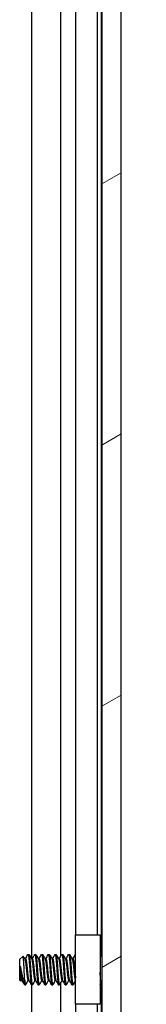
# Model space of a CAD drawing. Header units: millimetres. Extents: x 64 to 1798, y 64 to 1382.
# Tile 55 of 76: x 1043 to 1055, y 750 to 842. Entities that reach past the tile are written whole.
import ezdxf

# ---------------------------------------------------------------- set-up
doc = ezdxf.new("R2010")
doc.units = ezdxf.units.MM
doc.header["$LTSCALE"] = 6.666667
for name, color, linetype, lineweight in [('Dimension (ANSI)', 7, 'Continuous', 25), ('Hatch (ANSI)', 7, 'Continuous', 18), ('Visible (ANSI)', 7, 'Continuous', 25)]:
    doc.layers.add(name, color=color, linetype=linetype, lineweight=lineweight)
doc.styles.add('Note Text (ANSI)', font='tahoma.ttf')
doc.dimstyles.new('Default - mm (ANSI)', dxfattribs={"dimscale": 6.666667, "dimtxt": 1.75, "dimasz": 1.5, "dimexe": 2, "dimexo": 1, "dimgap": 0.8, "dimtad": 0, "dimtih": 1, "dimtoh": 1, "dimrnd": 1e-08, "dimzin": 0, "dimdsep": 46, "dimtxsty": 'Note Text (ANSI)', "dimblk": 'Filled-2', "dimcen": 0.09, "dimdle": 10, "dimclrd": 256, "dimclre": 256, "dimclrt": 256, "dimadec": 1, "dimazin": 0, "dimtfac": 1.741714, "dimtofl": 0, "dimtmove": 0, "dimatfit": 3, "dimldrblk": 'Filled-1', "dimfxl": 1, "dimtolj": 1, "dimtzin": 0, "dimlwd": -1, "dimlwe": -1, "dimarcsym": 0})

# ---------------------------------------------------------------- blocks, each defined once
blk = doc.blocks.new('Filled-2')
at = {"color": 0}
for p, q in [((0, 0), (-1, 0.1667)), ((-1, 0.1667), (-1, -0.1667)), ((-1, 0), (0, 0)), ((-1, -0.1667), (0, 0))]:
    blk.add_line(p, q, dxfattribs=at)
at = {"color": 0, "flags": 128}
blk.add_lwpolyline([(-1, -0.1667), (0, 0), (-1, 0.1667), (-1, -0.1667)], dxfattribs=at)
at = {"color": 0}
blk.add_solid([(-1, -0.1667), (0, 0), (-1, 0.1667), (-1, -0.1667)], dxfattribs=at)
blk = doc.blocks.new('*D11')
at = {"layer": 'Defpoints', "color": 0, "transparency": 16777216}
for p in [(1044.531, 1029.479), (1139.677, 1029.479), (1044.531, 477.049)]:
    blk.add_point(p, dxfattribs=at)
at = {"layer": 'Dimension (ANSI)', "transparency": 16777216}
for p, q in [((1051.198, 1029.479), (1153.011, 1029.479)), ((1139.677, 1019.479), (1139.677, 777.639)), ((1139.677, 487.049), (1139.677, 728.89)), ((1051.198, 477.049), (1153.011, 477.049))]:
    blk.add_line(p, q, dxfattribs=at)
at = {"layer": 'Dimension (ANSI)', "transparency": 16777216, "xscale": 10, "yscale": 10, "zscale": 10}
for p, rotation in [((1139.677, 1029.479), 90), ((1139.677, 477.049), 270)]:
    blk.add_blockref('Filled-2', p, dxfattribs=dict(at, rotation=rotation))
at = {"layer": 'Dimension (ANSI)', "transparency": 16777216, "char_height": 11.66667, "attachment_point": 5, "style": 'Note Text (ANSI)'}
for s, insert in [('\\A1; 552.43 mm', (1139.677, 764.674)), ('\\A1;[21.749 in]', (1139.677, 740.299))]:
    blk.add_mtext(s, dxfattribs=dict(at, insert=insert))
blk = doc.blocks.new('Filled-1')
at = {"color": 0}
for p, q in [((0, 0), (-1, 0.3333)), ((-1, 0.3333), (-1, -0.3333)), ((-1, 0), (0, 0)), ((-1, -0.3333), (0, 0))]:
    blk.add_line(p, q, dxfattribs=at)
at = {"color": 0, "flags": 128}
blk.add_lwpolyline([(-1, -0.3333), (0, 0), (-1, 0.3333), (-1, -0.3333)], dxfattribs=at)
at = {"color": 0}
blk.add_solid([(-1, -0.3333), (0, 0), (-1, 0.3333), (-1, -0.3333)], dxfattribs=at)

msp = doc.modelspace()

# ---------------------------------------------------------------- hatches: boundary and pattern name
at = {"layer": 'Hatch (ANSI)'}
h = msp.add_hatch(dxfattribs=at)
h.set_pattern_fill('ANSI31', color=256, scale=169.333333, angle=-15, style=0)
h.set_pattern_definition([(30, (0, 0), (-10.58333, 18.33087), [])])
h.paths.add_polyline_path([(1051.0369, 480.9635), (1052.8403, 480.9635), (1052.8403, 1025.5649), (1051.0369, 1025.5649)])

# ---------------------------------------------------------------- linework, layer by layer
at = {"layer": 'Visible (ANSI)'}
for p, q in [((1051.0369, 1025.5649), (1051.0369, 480.9635)), ((1052.8403, 480.9635), (1052.8403, 1025.5649)), ((1047.1813, 754.5156), (1047.1813, 929.8711)), ((1044.4746, 754.257), (1044.4746, 929.6418)), ((1050.9982, 754.5463), (1050.9982, 929.7821)), ((1048.5852, 756.5142), (1048.5852, 927.8142)), ((1050.6172, 756.5142), (1050.6172, 927.8142)), ((1048.5672, 756.5142), (1050.8672, 756.5142)), ((1048.5672, 750.0142), (1048.5672, 756.5142)), ((1050.8672, 756.5142), (1050.8672, 750.0142)), ((1043.3153, 754.2104), (1043.6383, 754.5334)), ((1043.3153, 754.2104), (1043.3153, 752.3181)), ((1043.8015, 754.257), (1043.8709, 754.257)), ((1044.109, 754.6866), (1044.1884, 754.6866)), ((1044.4365, 754.257), (1044.5059, 754.257)), ((1044.744, 754.6866), (1044.8234, 754.6866)), ((1045.0715, 754.257), (1045.1409, 754.257)), ((1045.379, 754.6866), (1045.4584, 754.6866)), ((1045.7065, 754.257), (1045.7759, 754.257)), ((1046.014, 754.6866), (1046.0934, 754.6866)), ((1046.3415, 754.257), (1046.4109, 754.257)), ((1046.649, 754.6866), (1046.7284, 754.6866)), ((1046.9765, 754.257), (1047.0459, 754.257)), ((1047.284, 754.6866), (1047.3634, 754.6866)), ((1047.6115, 754.257), (1047.6809, 754.257)), ((1047.919, 754.6866), (1047.9984, 754.6866)), ((1048.2465, 754.257), (1048.3159, 754.257)), ((1048.554, 754.6866), (1048.5672, 754.6866)), ((1050.8672, 754.4153), (1051.0369, 754.585)), ((1043.362, 753.5874), (1043.362, 752.8195)), ((1043.3153, 752.3181), (1043.4341, 752.1993)), ((1043.474, 752.2714), (1043.5435, 752.2714)), ((1043.7915, 751.8418), (1043.7915, 752.2677)), ((1044.109, 752.2714), (1044.1785, 752.2714)), ((1044.744, 752.2714), (1044.8135, 752.2714)), ((1045.379, 752.2714), (1045.4485, 752.2714)), ((1046.014, 752.2714), (1046.0835, 752.2714)), ((1046.649, 752.2714), (1046.7185, 752.2714)), ((1047.1813, 576.7156), (1047.1813, 752.0711)), ((1047.284, 752.2714), (1047.3535, 752.2714)), ((1047.919, 752.2714), (1047.9885, 752.2714)), ((1048.554, 752.2714), (1048.5672, 752.2714)), ((1050.9567, 752.0236), (1051.0369, 751.9434)), ((1050.9982, 576.7463), (1050.9982, 751.9821)), ((1043.7915, 751.8418), (1043.8709, 751.8418)), ((1044.4265, 751.8418), (1044.5059, 751.8418)), ((1044.4746, 576.457), (1044.4746, 751.8418)), ((1045.0615, 751.8418), (1045.1409, 751.8418)), ((1045.6965, 751.8418), (1045.7759, 751.8418)), ((1046.3315, 751.8418), (1046.4109, 751.8418)), ((1046.9665, 751.8418), (1047.0459, 751.8418)), ((1047.6015, 751.8418), (1047.6809, 751.8418)), ((1048.2365, 751.8418), (1048.3159, 751.8418)), ((1050.8672, 750.0142), (1048.5672, 750.0142)), ((1048.5852, 578.7142), (1048.5852, 750.0142)), ((1050.6172, 578.7142), (1050.6172, 750.0142))]:
    msp.add_line(p, q, dxfattribs=at)
msp.add_ellipse((1048.4705, 753.2642), major_axis=(0, 0.343), ratio=0.1068566, start_param=0.4127074, end_param=2.7288852, dxfattribs=at)
for points, knots in [([(1043.7405, 753.2642), (1043.7337, 753.4225), (1043.7276, 753.5467), (1043.7168, 753.7562), (1043.7108, 753.8631), (1043.6962, 754.0989), (1043.6878, 754.2175), (1043.6759, 754.3578), (1043.6721, 754.3988), (1043.6603, 754.4983), (1043.6516, 754.5333), (1043.6413, 754.5355), (1043.6398, 754.5349), (1043.6383, 754.5334)], [-0.3275077, -0.3275077, -0.3275077, -0.3275077, -0.298679, -0.298679, -0.26513723, -0.26513723, -0.21824944, -0.21824944, -0.19498337, -0.19498337, -0.1484776, -0.1484776, -0.14089425, -0.14089425, -0.14089425, -0.14089425]), ([(1048.4558, 753.5784), (1048.4664, 753.6216), (1048.4818, 753.6664), (1048.5201, 753.7456), (1048.542, 753.7813), (1048.5672, 753.8143)], [0, 0, 0, 0, 0.014245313, 0.014245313, 0.026722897, 0.026722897, 0.026722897, 0.026722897]), ([(1043.4354, 753.2642), (1043.4454, 753.212), (1043.4647, 753.1132), (1043.5088, 752.8928), (1043.5272, 752.8019), (1043.5741, 752.5748), (1043.6016, 752.4447), (1043.6618, 752.1754), (1043.6869, 752.0748), (1043.7364, 751.9252), (1043.7642, 751.8691), (1043.7915, 751.8418)], [-0.16946906, -0.16946906, -0.16946906, -0.16946906, -0.14210049, -0.14210049, -0.12254616, -0.12254616, -0.09176944, -0.09176944, -0.05039984, -0.05039984, 0, 0, 0, 0]), ([(1043.7915, 752.2677), (1043.7831, 752.4037), (1043.7743, 752.5606), (1043.7656, 752.7313), (1043.7612, 752.8166), (1043.7569, 752.9039), (1043.7527, 752.9931), (1043.7485, 753.0823), (1043.7443, 753.1741), (1043.7405, 753.2642)], [0, 0, 0, 0, 0.0005404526, 0.0005404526, 0.0005404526, 0.0008106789, 0.0008106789, 0.0008106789, 0.0010809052, 0.0010809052, 0.0010809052, 0.0010809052]), ([(1048.5672, 752.7142), (1048.5528, 752.733), (1048.5395, 752.7527), (1048.5112, 752.8004), (1048.497, 752.8292), (1048.473, 752.8887), (1048.4632, 752.9198), (1048.4558, 752.95)], [0.012495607, 0.012495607, 0.012495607, 0.012495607, 0.0195994, 0.0195994, 0.029259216, 0.029259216, 0.039250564, 0.039250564, 0.039250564, 0.039250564]), ([(1050.9567, 752.0236), (1050.9488, 752.0316), (1050.9408, 752.0648), (1050.9267, 752.1703), (1050.9195, 752.2482), (1050.9013, 752.486), (1050.8923, 752.6173), (1050.8778, 752.8485), (1050.8724, 752.939), (1050.8672, 753.0313)], [-0.52990335, -0.52990335, -0.52990335, -0.52990335, -0.4386463, -0.4386463, -0.36077455, -0.36077455, -0.29338338, -0.29338338, -0.25293775, -0.25293775, -0.25293775, -0.25293775]), ([(1043.4458, 752.2037), (1043.4401, 752.1935), (1043.4342, 752.1952), (1043.4194, 752.2295), (1043.4105, 752.2778), (1043.3943, 752.4214), (1043.3877, 752.499), (1043.3756, 752.641), (1043.3688, 752.7271), (1043.362, 752.8195)], [-0.09938098, -0.09938098, -0.09938098, -0.09938098, -0.08213524, -0.08213524, -0.055703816, -0.055703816, -0.030124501, -0.030124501, 0, 0, 0, 0])]:
    msp.add_open_spline(points, degree=3, knots=knots, dxfattribs=at)
for points in [[(1043.6483, 754.5297), (1043.7025, 754.433), (1043.7567, 754.3363), (1043.8112, 754.2398)], [(1043.861, 754.257), (1043.9393, 754.3959), (1044.0173, 754.535), (1044.0951, 754.6742)], [(1044.2024, 754.6742), (1044.2834, 754.5293), (1044.3646, 754.3844), (1044.4462, 754.2398)], [(1044.496, 754.257), (1044.5743, 754.3959), (1044.6523, 754.535), (1044.7301, 754.6742)], [(1044.8374, 754.6742), (1044.9184, 754.5293), (1044.9996, 754.3844), (1045.0812, 754.2398)], [(1045.131, 754.257), (1045.2093, 754.3959), (1045.2873, 754.535), (1045.3651, 754.6742)], [(1045.4724, 754.6742), (1045.5534, 754.5293), (1045.6346, 754.3844), (1045.7162, 754.2398)], [(1045.766, 754.257), (1045.8443, 754.3959), (1045.9223, 754.535), (1046.0001, 754.6742)], [(1046.1074, 754.6742), (1046.1884, 754.5293), (1046.2696, 754.3844), (1046.3512, 754.2398)], [(1046.401, 754.257), (1046.4793, 754.3959), (1046.5573, 754.535), (1046.6351, 754.6742)], [(1046.7424, 754.6742), (1046.8234, 754.5293), (1046.9046, 754.3844), (1046.9862, 754.2398)], [(1047.036, 754.257), (1047.1143, 754.3959), (1047.1923, 754.535), (1047.2701, 754.6742)], [(1047.3774, 754.6742), (1047.4584, 754.5293), (1047.5396, 754.3844), (1047.6212, 754.2398)], [(1047.671, 754.257), (1047.7493, 754.3959), (1047.8273, 754.535), (1047.9051, 754.6742)], [(1048.0124, 754.6742), (1048.0934, 754.5293), (1048.1746, 754.3844), (1048.2562, 754.2398)], [(1048.306, 754.257), (1048.3843, 754.3959), (1048.4623, 754.535), (1048.5401, 754.6742)], [(1051.0217, 754.5698), (1051.0267, 754.5789), (1051.0318, 754.5879), (1051.0369, 754.597)], [(1043.362, 753.5874), (1043.3886, 753.4886), (1043.4133, 753.3788), (1043.4354, 753.2642)], [(1043.484, 752.2714), (1043.4712, 752.2488), (1043.4585, 752.2262), (1043.4458, 752.2037)], [(1043.7595, 751.8865), (1043.6845, 752.0207), (1043.6093, 752.1548), (1043.5338, 752.2887)], [(1044.119, 752.2714), (1044.0407, 752.1325), (1043.9627, 751.9934), (1043.8849, 751.8543)], [(1044.4126, 751.8543), (1044.3315, 751.9992), (1044.2504, 752.1441), (1044.1688, 752.2887)], [(1044.754, 752.2714), (1044.6756, 752.1325), (1044.5977, 751.9934), (1044.5199, 751.8543)], [(1045.0476, 751.8543), (1044.9665, 751.9992), (1044.8854, 752.1441), (1044.8038, 752.2887)], [(1045.389, 752.2714), (1045.3106, 752.1325), (1045.2327, 751.9934), (1045.1549, 751.8543)], [(1045.6826, 751.8543), (1045.6015, 751.9992), (1045.5204, 752.1441), (1045.4388, 752.2887)], [(1046.024, 752.2714), (1045.9456, 752.1325), (1045.8677, 751.9934), (1045.7899, 751.8543)], [(1046.3176, 751.8543), (1046.2365, 751.9992), (1046.1554, 752.1441), (1046.0738, 752.2887)], [(1046.659, 752.2714), (1046.5806, 752.1325), (1046.5027, 751.9934), (1046.4249, 751.8543)], [(1046.9526, 751.8543), (1046.8715, 751.9992), (1046.7904, 752.1441), (1046.7088, 752.2887)], [(1047.294, 752.2714), (1047.2156, 752.1325), (1047.1377, 751.9934), (1047.0599, 751.8543)], [(1047.5876, 751.8543), (1047.5065, 751.9992), (1047.4254, 752.1441), (1047.3438, 752.2887)], [(1047.929, 752.2714), (1047.8506, 752.1325), (1047.7727, 751.9934), (1047.6949, 751.8543)], [(1048.2226, 751.8543), (1048.1415, 751.9992), (1048.0604, 752.1441), (1047.9788, 752.2887)], [(1048.564, 752.2714), (1048.4856, 752.1325), (1048.4077, 751.9934), (1048.3299, 751.8543)], [(1050.9618, 752.0185), (1050.9311, 751.9638), (1050.9005, 751.909), (1050.8699, 751.8543)]]:
    msp.add_open_spline(points, degree=3, dxfattribs=at)
for points, weights, knots in [([(1043.8112, 754.2398), (1043.8289, 754.2084), (1043.8445, 754.124), (1043.8974, 753.8374), (1043.9503, 753.2642), (1044.0032, 752.691), (1044.0561, 752.4044), (1044.0807, 752.2714), (1044.109, 752.2714)], [0.941196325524, 0.956426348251, 1, 0.866025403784, 1, 0.866025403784, 1, 0.933012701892, 0.933012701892], [0.079945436, 0.079945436, 0.079945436, 0.083333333, 0.083333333, 0.09375, 0.09375, 0.104166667, 0.104166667, 0.109375, 0.109375, 0.109375]), ([(1043.8709, 754.257), (1043.8993, 754.257), (1043.9238, 754.124), (1043.9768, 753.8374), (1044.0297, 753.2642), (1044.0826, 752.691), (1044.1355, 752.4044), (1044.1511, 752.32), (1044.1688, 752.2887)], [0.933012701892, 0.933012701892, 1, 0.866025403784, 1, 0.866025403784, 1, 0.956426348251, 0.941196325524], [0.078125, 0.078125, 0.078125, 0.083333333, 0.083333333, 0.09375, 0.09375, 0.104166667, 0.104166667, 0.107554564, 0.107554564, 0.107554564]), ([(1044.0951, 754.6742), (1044.1308, 754.738), (1044.162, 754.4961), (1044.2149, 754.0855), (1044.2678, 753.2642)], [0.937106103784, 0.916453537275, 1, 0.866025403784, 1], [0.076837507, 0.076837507, 0.076837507, 0.083333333, 0.083333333, 0.09375, 0.09375, 0.09375]), ([(1044.1884, 754.6866), (1044.2168, 754.6866), (1044.2413, 754.4961), (1044.2943, 754.0855), (1044.3472, 753.2642)], [0.933012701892, 0.933012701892, 1, 0.866025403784, 1], [0.140625, 0.140625, 0.140625, 0.145833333, 0.145833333, 0.15625, 0.15625, 0.15625]), ([(1044.4462, 754.2398), (1044.4639, 754.2084), (1044.4795, 754.124), (1044.5324, 753.8374), (1044.5853, 753.2642), (1044.6382, 752.691), (1044.6911, 752.4044), (1044.7157, 752.2714), (1044.744, 752.2714)], [0.941196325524, 0.956426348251, 1, 0.866025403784, 1, 0.866025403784, 1, 0.933012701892, 0.933012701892], [0.142445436, 0.142445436, 0.142445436, 0.145833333, 0.145833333, 0.15625, 0.15625, 0.166666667, 0.166666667, 0.171875, 0.171875, 0.171875]), ([(1044.5059, 754.257), (1044.5343, 754.257), (1044.5588, 754.124), (1044.6118, 753.8374), (1044.6647, 753.2642), (1044.7176, 752.691), (1044.7705, 752.4044), (1044.7861, 752.32), (1044.8038, 752.2887)], [0.933012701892, 0.933012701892, 1, 0.866025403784, 1, 0.866025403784, 1, 0.956426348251, 0.941196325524], [0.140625, 0.140625, 0.140625, 0.145833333, 0.145833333, 0.15625, 0.15625, 0.166666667, 0.166666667, 0.170054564, 0.170054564, 0.170054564]), ([(1044.7301, 754.6742), (1044.7658, 754.738), (1044.797, 754.4961), (1044.8499, 754.0855), (1044.9028, 753.2642)], [0.937106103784, 0.916453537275, 1, 0.866025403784, 1], [0.139337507, 0.139337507, 0.139337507, 0.145833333, 0.145833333, 0.15625, 0.15625, 0.15625]), ([(1044.8234, 754.6866), (1044.8518, 754.6866), (1044.8763, 754.4961), (1044.9293, 754.0855), (1044.9822, 753.2642)], [0.933012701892, 0.933012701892, 1, 0.866025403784, 1], [0.203125, 0.203125, 0.203125, 0.208333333, 0.208333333, 0.21875, 0.21875, 0.21875]), ([(1045.0812, 754.2398), (1045.0989, 754.2084), (1045.1145, 754.124), (1045.1674, 753.8374), (1045.2203, 753.2642), (1045.2732, 752.691), (1045.3261, 752.4044), (1045.3507, 752.2714), (1045.379, 752.2714)], [0.941196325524, 0.956426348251, 1, 0.866025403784, 1, 0.866025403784, 1, 0.933012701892, 0.933012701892], [0.204945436, 0.204945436, 0.204945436, 0.208333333, 0.208333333, 0.21875, 0.21875, 0.229166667, 0.229166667, 0.234375, 0.234375, 0.234375]), ([(1045.1409, 754.257), (1045.1693, 754.257), (1045.1938, 754.124), (1045.2468, 753.8374), (1045.2997, 753.2642), (1045.3526, 752.691), (1045.4055, 752.4044), (1045.4211, 752.32), (1045.4388, 752.2887)], [0.933012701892, 0.933012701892, 1, 0.866025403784, 1, 0.866025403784, 1, 0.956426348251, 0.941196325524], [0.203125, 0.203125, 0.203125, 0.208333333, 0.208333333, 0.21875, 0.21875, 0.229166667, 0.229166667, 0.232554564, 0.232554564, 0.232554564]), ([(1045.3651, 754.6742), (1045.4008, 754.738), (1045.432, 754.4961), (1045.4849, 754.0855), (1045.5378, 753.2642)], [0.937106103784, 0.916453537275, 1, 0.866025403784, 1], [0.201837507, 0.201837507, 0.201837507, 0.208333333, 0.208333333, 0.21875, 0.21875, 0.21875]), ([(1045.4584, 754.6866), (1045.4868, 754.6866), (1045.5113, 754.4961), (1045.5643, 754.0855), (1045.6172, 753.2642)], [0.933012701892, 0.933012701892, 1, 0.866025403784, 1], [0.265625, 0.265625, 0.265625, 0.270833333, 0.270833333, 0.28125, 0.28125, 0.28125]), ([(1045.7162, 754.2398), (1045.7339, 754.2084), (1045.7495, 754.124), (1045.8024, 753.8374), (1045.8553, 753.2642), (1045.9082, 752.691), (1045.9611, 752.4044), (1045.9857, 752.2714), (1046.014, 752.2714)], [0.941196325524, 0.956426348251, 1, 0.866025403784, 1, 0.866025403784, 1, 0.933012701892, 0.933012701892], [0.267445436, 0.267445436, 0.267445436, 0.270833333, 0.270833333, 0.28125, 0.28125, 0.291666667, 0.291666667, 0.296875, 0.296875, 0.296875]), ([(1045.7759, 754.257), (1045.8043, 754.257), (1045.8288, 754.124), (1045.8818, 753.8374), (1045.9347, 753.2642), (1045.9876, 752.691), (1046.0405, 752.4044), (1046.0561, 752.32), (1046.0738, 752.2887)], [0.933012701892, 0.933012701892, 1, 0.866025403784, 1, 0.866025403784, 1, 0.956426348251, 0.941196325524], [0.265625, 0.265625, 0.265625, 0.270833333, 0.270833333, 0.28125, 0.28125, 0.291666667, 0.291666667, 0.295054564, 0.295054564, 0.295054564]), ([(1046.0001, 754.6742), (1046.0358, 754.738), (1046.067, 754.4961), (1046.1199, 754.0855), (1046.1728, 753.2642)], [0.937106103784, 0.916453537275, 1, 0.866025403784, 1], [0.264337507, 0.264337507, 0.264337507, 0.270833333, 0.270833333, 0.28125, 0.28125, 0.28125]), ([(1046.0934, 754.6866), (1046.1218, 754.6866), (1046.1463, 754.4961), (1046.1993, 754.0855), (1046.2522, 753.2642)], [0.933012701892, 0.933012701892, 1, 0.866025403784, 1], [0.328125, 0.328125, 0.328125, 0.333333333, 0.333333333, 0.34375, 0.34375, 0.34375]), ([(1046.3512, 754.2398), (1046.3689, 754.2084), (1046.3845, 754.124), (1046.4374, 753.8374), (1046.4903, 753.2642), (1046.5432, 752.691), (1046.5961, 752.4044), (1046.6207, 752.2714), (1046.649, 752.2714)], [0.941196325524, 0.956426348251, 1, 0.866025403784, 1, 0.866025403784, 1, 0.933012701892, 0.933012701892], [0.329945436, 0.329945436, 0.329945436, 0.333333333, 0.333333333, 0.34375, 0.34375, 0.354166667, 0.354166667, 0.359375, 0.359375, 0.359375]), ([(1046.4109, 754.257), (1046.4393, 754.257), (1046.4638, 754.124), (1046.5168, 753.8374), (1046.5697, 753.2642), (1046.6226, 752.691), (1046.6755, 752.4044), (1046.6911, 752.32), (1046.7088, 752.2887)], [0.933012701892, 0.933012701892, 1, 0.866025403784, 1, 0.866025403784, 1, 0.956426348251, 0.941196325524], [0.328125, 0.328125, 0.328125, 0.333333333, 0.333333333, 0.34375, 0.34375, 0.354166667, 0.354166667, 0.357554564, 0.357554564, 0.357554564]), ([(1046.6351, 754.6742), (1046.6708, 754.738), (1046.702, 754.4961), (1046.7549, 754.0855), (1046.8078, 753.2642)], [0.937106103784, 0.916453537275, 1, 0.866025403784, 1], [0.326837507, 0.326837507, 0.326837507, 0.333333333, 0.333333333, 0.34375, 0.34375, 0.34375]), ([(1046.7284, 754.6866), (1046.7568, 754.6866), (1046.7813, 754.4961), (1046.8343, 754.0855), (1046.8872, 753.2642)], [0.933012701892, 0.933012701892, 1, 0.866025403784, 1], [0.390625, 0.390625, 0.390625, 0.395833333, 0.395833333, 0.40625, 0.40625, 0.40625]), ([(1046.9862, 754.2398), (1047.0039, 754.2084), (1047.0195, 754.124), (1047.0724, 753.8374), (1047.1253, 753.2642), (1047.1782, 752.691), (1047.2311, 752.4044), (1047.2557, 752.2714), (1047.284, 752.2714)], [0.941196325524, 0.956426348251, 1, 0.866025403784, 1, 0.866025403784, 1, 0.933012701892, 0.933012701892], [0.392445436, 0.392445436, 0.392445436, 0.395833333, 0.395833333, 0.40625, 0.40625, 0.416666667, 0.416666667, 0.421875, 0.421875, 0.421875]), ([(1047.0459, 754.257), (1047.0743, 754.257), (1047.0988, 754.124), (1047.1518, 753.8374), (1047.2047, 753.2642), (1047.2576, 752.691), (1047.3105, 752.4044), (1047.3261, 752.32), (1047.3438, 752.2887)], [0.933012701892, 0.933012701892, 1, 0.866025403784, 1, 0.866025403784, 1, 0.956426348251, 0.941196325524], [0.390625, 0.390625, 0.390625, 0.395833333, 0.395833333, 0.40625, 0.40625, 0.416666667, 0.416666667, 0.420054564, 0.420054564, 0.420054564]), ([(1047.2701, 754.6742), (1047.3058, 754.738), (1047.337, 754.4961), (1047.3899, 754.0855), (1047.4428, 753.2642)], [0.937106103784, 0.916453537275, 1, 0.866025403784, 1], [0.389337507, 0.389337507, 0.389337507, 0.395833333, 0.395833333, 0.40625, 0.40625, 0.40625]), ([(1047.3634, 754.6866), (1047.3918, 754.6866), (1047.4163, 754.4961), (1047.4693, 754.0855), (1047.5222, 753.2642)], [0.933012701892, 0.933012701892, 1, 0.866025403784, 1], [0.453125, 0.453125, 0.453125, 0.458333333, 0.458333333, 0.46875, 0.46875, 0.46875]), ([(1047.6212, 754.2398), (1047.6389, 754.2084), (1047.6545, 754.124), (1047.7074, 753.8374), (1047.7603, 753.2642), (1047.8132, 752.691), (1047.8661, 752.4044), (1047.8907, 752.2714), (1047.919, 752.2714)], [0.941196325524, 0.956426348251, 1, 0.866025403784, 1, 0.866025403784, 1, 0.933012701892, 0.933012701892], [0.454945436, 0.454945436, 0.454945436, 0.458333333, 0.458333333, 0.46875, 0.46875, 0.479166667, 0.479166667, 0.484375, 0.484375, 0.484375]), ([(1047.6809, 754.257), (1047.7093, 754.257), (1047.7338, 754.124), (1047.7868, 753.8374), (1047.8397, 753.2642), (1047.8926, 752.691), (1047.9455, 752.4044), (1047.9611, 752.32), (1047.9788, 752.2887)], [0.933012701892, 0.933012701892, 1, 0.866025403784, 1, 0.866025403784, 1, 0.956426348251, 0.941196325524], [0.453125, 0.453125, 0.453125, 0.458333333, 0.458333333, 0.46875, 0.46875, 0.479166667, 0.479166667, 0.482554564, 0.482554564, 0.482554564]), ([(1047.9051, 754.6742), (1047.9408, 754.738), (1047.972, 754.4961), (1048.0249, 754.0855), (1048.0778, 753.2642)], [0.937106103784, 0.916453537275, 1, 0.866025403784, 1], [0.451837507, 0.451837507, 0.451837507, 0.458333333, 0.458333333, 0.46875, 0.46875, 0.46875]), ([(1047.9984, 754.6866), (1048.0268, 754.6866), (1048.0513, 754.4961), (1048.1043, 754.0855), (1048.1572, 753.2642)], [0.933012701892, 0.933012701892, 1, 0.866025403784, 1], [0.515625, 0.515625, 0.515625, 0.520833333, 0.520833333, 0.53125, 0.53125, 0.53125]), ([(1048.2562, 754.2398), (1048.2739, 754.2084), (1048.2895, 754.124), (1048.3424, 753.8374), (1048.3953, 753.2642), (1048.4482, 752.691), (1048.5011, 752.4044), (1048.5257, 752.2714), (1048.554, 752.2714)], [0.941196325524, 0.956426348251, 1, 0.866025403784, 1, 0.866025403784, 1, 0.933012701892, 0.933012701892], [0.517445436, 0.517445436, 0.517445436, 0.520833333, 0.520833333, 0.53125, 0.53125, 0.541666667, 0.541666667, 0.546875, 0.546875, 0.546875]), ([(1048.3159, 754.257), (1048.3443, 754.257), (1048.3688, 754.124), (1048.4061, 753.9221), (1048.4478, 753.5334)], [0.933012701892, 0.933012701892, 1, 0.901722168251, 0.947628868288], [0.515625, 0.515625, 0.515625, 0.520833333, 0.520833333, 0.528474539, 0.528474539, 0.528474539]), ([(1043.362, 753.5874), (1043.3793, 753.4303), (1043.3947, 753.2642), (1043.4476, 752.691), (1043.5005, 752.4044), (1043.5161, 752.32), (1043.5338, 752.2887)], [0.941670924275, 0.957095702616, 1, 0.866025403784, 1, 0.956426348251, 0.941196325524], [0.027914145, 0.027914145, 0.027914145, 0.03125, 0.03125, 0.041666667, 0.041666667, 0.045054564, 0.045054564, 0.045054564]), ([(1044.2678, 753.2642), (1044.3207, 752.443), (1044.3736, 752.0324), (1044.3982, 751.8418), (1044.4265, 751.8418)], [1, 0.866025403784, 1, 0.933012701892, 0.933012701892], [0.09375, 0.09375, 0.09375, 0.104166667, 0.104166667, 0.109375, 0.109375, 0.109375]), ([(1044.3472, 753.2642), (1044.4001, 752.443), (1044.453, 752.0324), (1044.4842, 751.7904), (1044.5199, 751.8543)], [1, 0.866025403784, 1, 0.916453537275, 0.937106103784], [0.15625, 0.15625, 0.15625, 0.166666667, 0.166666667, 0.173162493, 0.173162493, 0.173162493]), ([(1044.9028, 753.2642), (1044.9557, 752.443), (1045.0086, 752.0324), (1045.0332, 751.8418), (1045.0615, 751.8418)], [1, 0.866025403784, 1, 0.933012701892, 0.933012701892], [0.15625, 0.15625, 0.15625, 0.166666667, 0.166666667, 0.171875, 0.171875, 0.171875]), ([(1044.9822, 753.2642), (1045.0351, 752.443), (1045.088, 752.0324), (1045.1192, 751.7904), (1045.1549, 751.8543)], [1, 0.866025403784, 1, 0.916453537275, 0.937106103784], [0.21875, 0.21875, 0.21875, 0.229166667, 0.229166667, 0.235662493, 0.235662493, 0.235662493]), ([(1045.5378, 753.2642), (1045.5907, 752.443), (1045.6436, 752.0324), (1045.6682, 751.8418), (1045.6965, 751.8418)], [1, 0.866025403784, 1, 0.933012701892, 0.933012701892], [0.21875, 0.21875, 0.21875, 0.229166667, 0.229166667, 0.234375, 0.234375, 0.234375]), ([(1045.6172, 753.2642), (1045.6701, 752.443), (1045.723, 752.0324), (1045.7542, 751.7904), (1045.7899, 751.8543)], [1, 0.866025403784, 1, 0.916453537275, 0.937106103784], [0.28125, 0.28125, 0.28125, 0.291666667, 0.291666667, 0.298162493, 0.298162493, 0.298162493]), ([(1046.1728, 753.2642), (1046.2257, 752.443), (1046.2786, 752.0324), (1046.3032, 751.8418), (1046.3315, 751.8418)], [1, 0.866025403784, 1, 0.933012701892, 0.933012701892], [0.28125, 0.28125, 0.28125, 0.291666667, 0.291666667, 0.296875, 0.296875, 0.296875]), ([(1046.2522, 753.2642), (1046.3051, 752.443), (1046.358, 752.0324), (1046.3892, 751.7904), (1046.4249, 751.8543)], [1, 0.866025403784, 1, 0.916453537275, 0.937106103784], [0.34375, 0.34375, 0.34375, 0.354166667, 0.354166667, 0.360662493, 0.360662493, 0.360662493]), ([(1046.8078, 753.2642), (1046.8607, 752.443), (1046.9136, 752.0324), (1046.9382, 751.8418), (1046.9665, 751.8418)], [1, 0.866025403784, 1, 0.933012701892, 0.933012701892], [0.34375, 0.34375, 0.34375, 0.354166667, 0.354166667, 0.359375, 0.359375, 0.359375]), ([(1046.8872, 753.2642), (1046.9401, 752.443), (1046.993, 752.0324), (1047.0242, 751.7904), (1047.0599, 751.8543)], [1, 0.866025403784, 1, 0.916453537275, 0.937106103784], [0.40625, 0.40625, 0.40625, 0.416666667, 0.416666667, 0.423162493, 0.423162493, 0.423162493]), ([(1047.4428, 753.2642), (1047.4957, 752.443), (1047.5486, 752.0324), (1047.5732, 751.8418), (1047.6015, 751.8418)], [1, 0.866025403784, 1, 0.933012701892, 0.933012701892], [0.40625, 0.40625, 0.40625, 0.416666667, 0.416666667, 0.421875, 0.421875, 0.421875]), ([(1047.5222, 753.2642), (1047.5751, 752.443), (1047.628, 752.0324), (1047.6592, 751.7904), (1047.6949, 751.8543)], [1, 0.866025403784, 1, 0.916453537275, 0.937106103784], [0.46875, 0.46875, 0.46875, 0.479166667, 0.479166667, 0.485662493, 0.485662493, 0.485662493]), ([(1048.0778, 753.2642), (1048.1307, 752.443), (1048.1836, 752.0324), (1048.2082, 751.8418), (1048.2365, 751.8418)], [1, 0.866025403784, 1, 0.933012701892, 0.933012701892], [0.46875, 0.46875, 0.46875, 0.479166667, 0.479166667, 0.484375, 0.484375, 0.484375]), ([(1048.1572, 753.2642), (1048.2101, 752.443), (1048.263, 752.0324), (1048.2942, 751.7904), (1048.3299, 751.8543)], [1, 0.866025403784, 1, 0.916453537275, 0.937106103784], [0.53125, 0.53125, 0.53125, 0.541666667, 0.541666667, 0.548162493, 0.548162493, 0.548162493]), ([(1043.362, 752.8195), (1043.3936, 752.5533), (1043.4211, 752.4044), (1043.4457, 752.2714), (1043.474, 752.2714)], [0.933829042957, 0.925617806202, 1, 0.933012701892, 0.933012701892], [0.035883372, 0.035883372, 0.035883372, 0.041666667, 0.041666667, 0.046875, 0.046875, 0.046875]), ([(1043.7915, 752.2677), (1043.8055, 752.1293), (1043.818, 752.0324), (1043.8492, 751.7904), (1043.8849, 751.8543)], [0.948065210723, 0.96476686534, 1, 0.916453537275, 0.937106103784], [0.1014272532, 0.1014272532, 0.1014272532, 0.1041666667, 0.1041666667, 0.1106624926, 0.1106624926, 0.1106624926])]:
    msp.add_rational_spline(points, weights, degree=2, knots=knots, dxfattribs=at)
for points, weights in [([(1048.5401, 754.6742), (1048.5536, 754.6984), (1048.5672, 754.6756)], [0.937106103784, 0.929158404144, 0.936641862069]), ([(1048.5268, 752.774), (1048.5478, 752.6032), (1048.5672, 752.4821)], [0.933024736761, 0.93236201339, 0.968193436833]), ([(1050.8672, 751.8499), (1050.8685, 751.8519), (1050.8699, 751.8543)], [0.935675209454, 0.936314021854, 0.937106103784])]:
    msp.add_rational_spline(points, weights, degree=2, dxfattribs=at)

# ---------------------------------------------------------------- dimensions: what is measured, and where the dimension line sits
at = {"layer": 'Dimension (ANSI)'}
dim = msp.add_linear_dim(base=(1139.6773, 1029.4792), p1=(1044.5309, 477.0492), p2=(1044.5309, 1029.4792), angle=90, text=' <> mm\\X[21.749 in]', dimstyle='Default - mm (ANSI)', override={"dimgap": 0.8, "dimdec": 2, "dimpost": '', "dimtol": 0, "dimlim": 0, "dimtp": 0, "dimtm": 0, "dimtdec": 2, "dimatfit": 1}, dxfattribs=at)
dim.commit()
dim.dimension.update_dxf_attribs({"geometry": '*D11', "text_midpoint": (1139.6773, 753.2642), "dimtype": 160})

doc.saveas('drawing.dxf')
